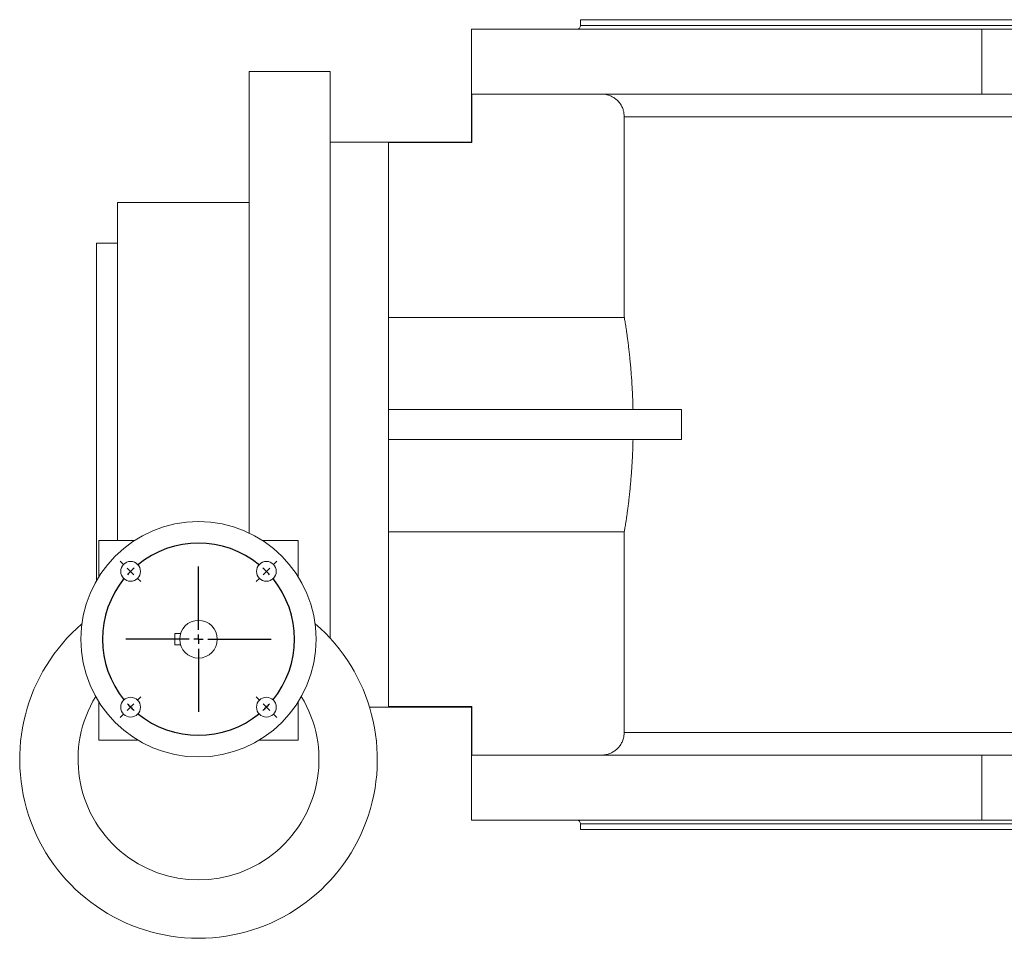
# Model space of a CAD drawing. Header units: millimetres. Extents: x -754 to 1155, y -387 to 1139.
# Tile 1 of 5: x -754 to -231, y -387 to 101. Entities that reach past the tile are written whole.
import ezdxf

# ---------------------------------------------------------------- set-up
doc = ezdxf.new("R2010")
doc.units = ezdxf.units.MM
doc.layers.add('FORMAT', color=7, linetype='Continuous')

# ---------------------------------------------------------------- blocks, each defined once
blk = doc.blocks.new('SW_CENTERMARKSYMBOL_2')
at = {"layer": 'FORMAT', "color": 0}
for p, q in [((-3.54, 3.54), (-5.48, 5.48)), ((75.66, 3.54), (77.6, 5.48)), ((0, 0), (-1.77, 1.77)), ((0, 0), (1.77, -1.77)), ((36.06, -31.06), (36.06, 2.5)), ((72.12, 0), (70.36, -1.77)), ((72.12, 0), (73.89, 1.77)), ((3.54, -3.54), (5.48, -5.48)), ((68.59, -3.54), (66.64, -5.48)), ((31.06, -36.06), (-2.5, -36.06)), ((36.06, -36.06), (33.56, -36.06)), ((36.06, -36.06), (36.06, -33.56)), ((36.06, -36.06), (36.06, -38.56)), ((36.06, -36.06), (38.56, -36.06)), ((41.06, -36.06), (74.62, -36.06)), ((36.06, -41.06), (36.06, -74.62)), ((3.54, -68.59), (5.48, -66.64)), ((68.59, -68.59), (66.64, -66.64)), ((0, -72.12), (-1.77, -73.89)), ((0, -72.12), (1.77, -70.36)), ((72.12, -72.12), (70.36, -70.36)), ((72.12, -72.12), (73.89, -73.89)), ((-3.54, -75.66), (-5.48, -77.6)), ((75.66, -75.66), (77.6, -77.6))]:
    blk.add_line(p, q, dxfattribs=at)
for start, end in [(50.6172, 129.3828), (135, 137.8086), (132.1914, 135), (45, 47.8086), (42.1914, 45), (140.6172, 219.3828), (320.6172, 39.3828), (222.1914, 225), (225, 227.8086), (312.1914, 315), (315, 317.8086), (230.6172, 309.3828)]:
    blk.add_arc((36.06, -36.06), 51, start, end, dxfattribs=at)

msp = doc.modelspace()

# ---------------------------------------------------------------- linework, layer by layer
at = {"color": 7, "linetype": 'Continuous', "lineweight": 15}
for p, q in [((-456.04, 100.9), (-456.04, 97.9)), ((-456.04, 100.9), (337.96, 100.9)), ((-514.04, 95.9), (-514.04, 35.9)), ((-514.04, 95.9), (-242.88, 95.9)), ((-242.88, 95.9), (-219.04, 95.9)), ((-589.04, 73.4), (-632.04, 73.4)), ((-632.04, -171.73), (-632.04, 73.4)), ((-589.04, -114.1), (-589.04, 73.4)), ((-513.9, 35.69), (-513.9, 61.4)), ((-513.9, 61.4), (-242.88, 61.4)), ((-219.04, 61.4), (-242.88, 61.4)), ((-432.88, -57.16), (-432.88, 49.4)), ((-514.03, 35.9), (-589.04, 35.9)), ((-513.9, 35.69), (-558.04, 35.69)), ((-558.04, -263.89), (-558.04, 35.69)), ((-702.04, 3.9), (-632.04, 3.9)), ((-702.04, -175.6), (-702.04, 3.9)), ((-702.04, -17.85), (-713.29, -17.85)), ((-713.29, -114.1), (-713.29, -17.85)), ((-432.88, -57.16), (-558.04, -57.16)), ((-402.51, -106.1), (-558.04, -106.1)), ((-402.51, -122.1), (-402.51, -106.1)), ((-713.29, -197.07), (-713.29, -114.1)), ((-589.04, -227.68), (-589.04, -114.1)), ((-402.51, -122.1), (-558.04, -122.1)), ((-432.88, -171.04), (-558.04, -171.04)), ((-432.88, -277.6), (-432.88, -171.04)), ((-692.95, -175.6), (-712.04, -175.6)), ((-712.04, -175.6), (-712.04, -194.98)), ((-606.04, -175.6), (-625.13, -175.6)), ((-606.04, -194.98), (-606.04, -175.6)), ((-671.54, -231.1), (-671.54, -225.1)), ((-671.54, -225.1), (-668.58, -225.1)), ((-671.54, -231.1), (-668.58, -231.1)), ((-712.04, -261.23), (-712.04, -281.6)), ((-606.04, -281.6), (-606.04, -261.23)), ((-568.2, -264.1), (-514.03, -264.1)), ((-513.9, -263.89), (-558.04, -263.89)), ((-514.04, -264.1), (-514.04, -324.1)), ((-513.9, -263.89), (-513.9, -289.6)), ((-712.04, -281.6), (-691.35, -281.6)), ((-626.73, -281.6), (-606.04, -281.6)), ((-513.9, -289.6), (-242.88, -289.6)), ((-242.88, -289.6), (-219.04, -289.6)), ((-514.04, -324.1), (-242.88, -324.1)), ((-219.04, -324.1), (-242.88, -324.1)), ((-456.04, -326.1), (-456.04, -329.1)), ((-456.04, -329.1), (337.96, -329.1))]:
    msp.add_line(p, q, dxfattribs=at)
at = {"color": 8, "linetype": 'Continuous', "lineweight": 0}
for p, q in [((-456.04, 97.9), (337.96, 97.9)), ((-242.88, 61.4), (-242.88, 95.9)), ((-432.88, 49.4), (-82.29, 49.4)), ((-432.88, -277.6), (-82.29, -277.6)), ((-242.88, -324.1), (-242.88, -289.6)), ((-456.04, -326.1), (337.96, -326.1))]:
    msp.add_line(p, q, dxfattribs=at)
at = {"color": 7, "linetype": 'Continuous', "lineweight": 15}
for centre, radius in [((-659.04, -228.1), 62.5), ((-695.1, -192.04), 5.25), ((-622.97, -192.04), 5.25), ((-659.04, -228.1), 10), ((-695.1, -264.16), 5.25), ((-622.97, -264.16), 5.25)]:
    msp.add_circle(centre, radius, dxfattribs=at)
for centre, radius, start, end in [((-458.04, 97.9), 2, 270, 0), ((-659.04, -291.9), 95, 130.7066, 49.2934), ((-659.04, -291.9), 64, 148.5555, 31.4445), ((-458.04, -326.1), 2, 0, 90)]:
    msp.add_arc(centre, radius, start, end, dxfattribs=at)
for points, knots in [([(-444.88, 61.4), (-444.63, 61.39), (-444.04, 61.38), (-443.12, 61.28), (-442.13, 61.09), (-441.15, 60.82), (-440.19, 60.46), (-439.28, 60.03), (-438.41, 59.52), (-437.58, 58.94), (-436.73, 58.23), (-435.89, 57.39), (-435.16, 56.47), (-434.56, 55.55), (-434.08, 54.67), (-433.67, 53.74), (-433.27, 52.56), (-432.95, 51.11), (-432.9, 49.97), (-432.88, 49.4)], [0, 0, 0, 0, 0.0406702, 0.093631, 0.146593, 0.2010921, 0.2555931, 0.3085531, 0.3615134, 0.4160122, 0.470512, 0.5372377, 0.6047091, 0.6576159, 0.7105234, 0.7649677, 0.8194117, 0.9087924, 1, 1, 1, 1]), ([(-514.03, 35.9), (-514.02, 35.89), (-513.99, 35.87), (-513.93, 35.75), (-513.9, 35.69)], [0, 0, 0, 0, 0.499239, 1, 1, 1, 1]), ([(-428.2, -106.1), (-428.24, -104.83), (-428.3, -102.29), (-428.45, -98.53), (-428.64, -94.84), (-428.85, -91.24), (-429.1, -87.76), (-429.37, -84.39), (-429.66, -81.16), (-429.97, -78.07), (-430.28, -75.14), (-430.6, -72.38), (-430.92, -69.82), (-431.24, -67.44), (-431.54, -65.27), (-431.83, -63.32), (-432.1, -61.58), (-432.35, -60.07), (-432.56, -58.82), (-432.74, -57.81), (-432.83, -57.38), (-432.88, -57.16)], [0, 0, 0, 0, 0.051855, 0.103889, 0.155984, 0.208021, 0.259879, 0.311714, 0.363723, 0.415792, 0.467803, 0.519639, 0.571888, 0.624316, 0.676804, 0.729231, 0.781478, 0.83604, 0.89074, 0.94544, 1, 1, 1, 1]), ([(-432.88, -171.04), (-432.83, -170.84), (-432.75, -170.43), (-432.58, -169.49), (-432.38, -168.32), (-432.15, -166.9), (-431.89, -165.25), (-431.61, -163.36), (-431.31, -161.25), (-430.99, -158.93), (-430.68, -156.41), (-430.35, -153.7), (-430.03, -150.8), (-429.72, -147.72), (-429.43, -144.48), (-429.15, -141.11), (-428.89, -137.57), (-428.66, -133.87), (-428.47, -130.02), (-428.31, -126.1), (-428.24, -123.43), (-428.2, -122.1)], [0, 0, 0, 0, 0.051931, 0.104041, 0.156212, 0.208325, 0.260258, 0.312171, 0.364259, 0.416406, 0.468495, 0.520409, 0.572694, 0.625158, 0.677682, 0.730144, 0.782427, 0.836753, 0.891215, 0.945676, 1, 1, 1, 1]), ([(-514.03, -264.1), (-514.02, -264.09), (-513.99, -264.07), (-513.93, -263.95), (-513.9, -263.89)], [0, 0, 0, 0, 0.499239, 1, 1, 1, 1]), ([(-444.88, -289.6), (-444.47, -289.59), (-443.65, -289.57), (-442.51, -289.38), (-441.46, -289.12), (-440.5, -288.79), (-439.57, -288.38), (-438.68, -287.89), (-437.84, -287.34), (-437.04, -286.71), (-436.3, -286.01), (-435.62, -285.26), (-435.01, -284.45), (-434.47, -283.6), (-434, -282.7), (-433.57, -281.68), (-433.22, -280.55), (-432.94, -279.16), (-432.9, -278.17), (-432.88, -277.6)], [0, 0, 0, 0, 0.065105, 0.130903, 0.183863, 0.236825, 0.291325, 0.345825, 0.39878, 0.451733, 0.506227, 0.560721, 0.613656, 0.666592, 0.721067, 0.775541, 0.842174, 0.90955, 1, 1, 1, 1])]:
    msp.add_open_spline(points, degree=3, knots=knots, dxfattribs=at)

# ---------------------------------------------------------------- block references
at = {"layer": 'FORMAT', "color": 7}
msp.add_blockref('SW_CENTERMARKSYMBOL_2', (-695.1, -192.04), dxfattribs=at)

doc.saveas('drawing.dxf')
